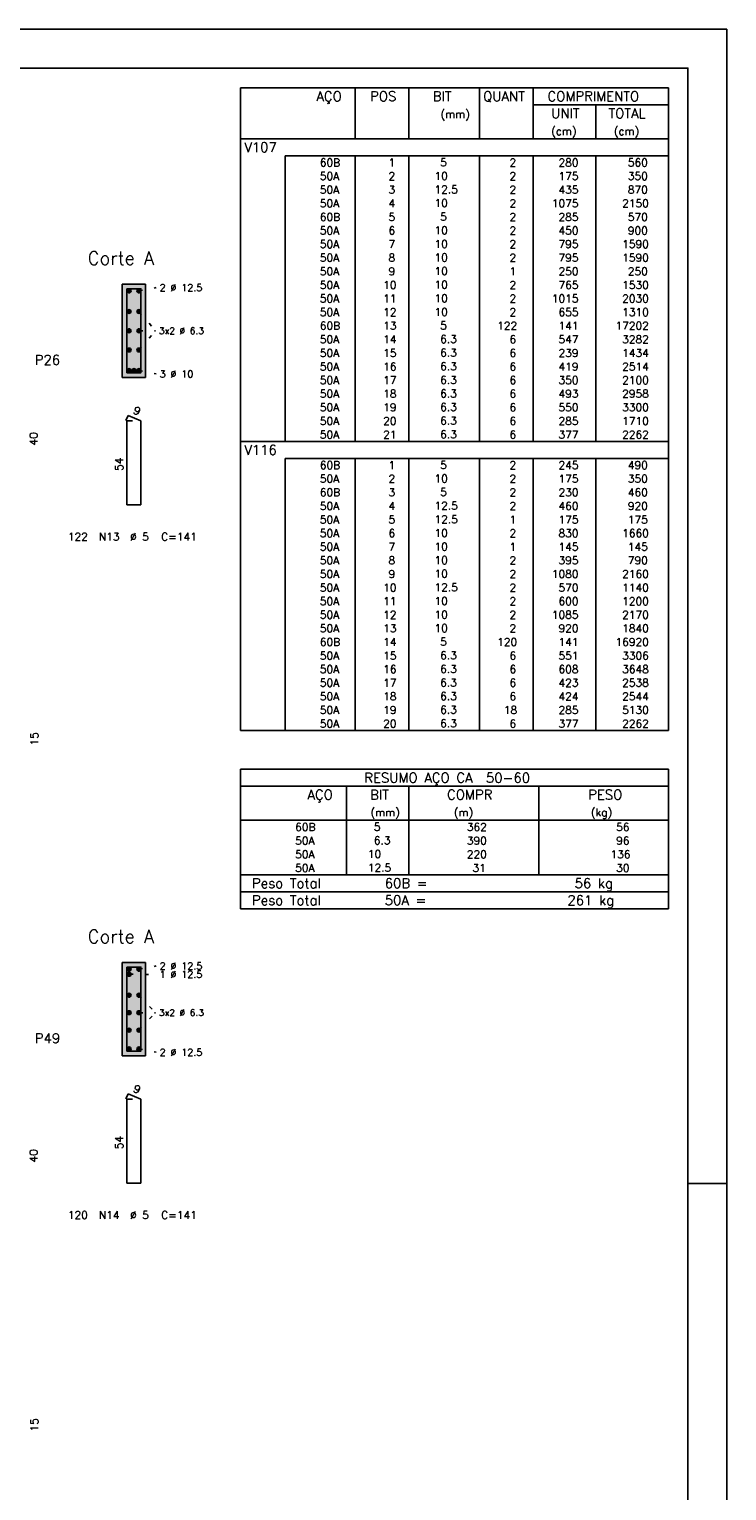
# Model space of a CAD drawing. Extents: x 0 to 84.1, y 0 to 59.4.
# Tile 6 of 6: x 66.2 to 84.1, y 21.8 to 59.4. Entities that reach past the tile are written whole.
import ezdxf

# ---------------------------------------------------------------- set-up
doc = ezdxf.new("R2010")
doc.units = 0
doc.header["$MEASUREMENT"] = 0
doc.linetypes.add('ESTILO_TQS_0002', pattern=[0.4, 0.1, -0.3])
for name, color, linetype in [('1', 1, 'CONTINUOUS'), ('2', 2, 'CONTINUOUS'), ('4', 4, 'CONTINUOUS'), ('6', 6, 'CONTINUOUS'), ('9', 9, 'CONTINUOUS')]:
    doc.layers.add(name, color=color, linetype=linetype)
doc.styles.get("Standard").update_dxf_attribs({"font": 'ROMANS.SHX'})

msp = doc.modelspace()

# ---------------------------------------------------------------- linework, layer by layer
at = {"layer": '1', "linetype": 'ESTILO_TQS_0002'}
for p, q in [((68.98387, 52.66606), (69.42887, 52.75106)), ((68.98387, 52.13646), (69.41387, 51.64106)), ((68.98387, 51.14566), (69.41387, 51.64106)), ((68.98387, 51.64106), (69.41387, 51.64106)), ((68.98387, 50.61606), (69.42887, 50.53106)), ((68.73387, 35.08167), (69.42887, 35.08067)), ((68.98387, 35.21167), (69.42887, 35.29667)), ((68.98387, 34.54407), (69.41387, 34.09467)), ((68.98387, 33.64527), (69.41387, 34.09467)), ((68.98387, 34.09467), (69.41387, 34.09467)), ((68.98387, 33.16167), (69.42887, 33.07667))]:
    msp.add_line(p, q, dxfattribs=at)
at = {"layer": '1', "linetype": 'Continuous'}
for centre in [(68.73387, 52.66606), (68.98387, 52.66606), (68.73387, 52.13646), (68.98387, 52.13646), (68.73387, 51.64106), (68.98387, 51.64106), (68.73387, 51.14566), (68.98387, 51.14566), (68.73387, 50.61606), (68.85887, 50.61606), (68.98387, 50.61606), (68.73387, 35.21167), (68.73387, 35.08167), (68.98387, 35.21167), (68.73387, 34.54407), (68.98387, 34.54407), (68.73387, 34.09467), (68.98387, 34.09467), (68.73387, 33.64527), (68.98387, 33.64527), (68.73387, 33.16167), (68.98387, 33.16167)]:
    msp.add_circle(centre, 0.05, dxfattribs=at)
at = {"layer": '2', "linetype": 'Continuous'}
for p, q in [((84.100006, 59.400002), (0, 59.400002)), ((84.100006, 0), (84.100006, 59.400002)), ((71.6, 57.895002), (71.6, 56.582502)), ((71.6, 57.895002), (82.6, 57.895002)), ((74.55, 56.582502), (74.55, 57.895002)), ((75.93, 56.582502), (75.93, 57.895002)), ((77.74, 56.582502), (77.74, 57.895002)), ((79.12, 56.582502), (79.12, 57.895002)), ((82.6, 57.895002), (82.6, 56.582502)), ((79.12, 57.457502), (82.6, 57.457502)), ((80.73, 56.582502), (80.73, 57.457502)), ((71.6, 56.582502), (82.6, 56.582502)), ((71.6, 56.145002), (71.6, 56.582502)), ((71.6, 56.582502), (82.6, 56.582502)), ((82.6, 56.145002), (82.6, 56.582502)), ((71.6, 55.795002), (71.6, 56.145002)), ((82.6, 56.145002), (72.75, 56.145002)), ((72.75, 56.145002), (72.75, 55.795002)), ((74.55, 56.145002), (74.55, 55.795002)), ((75.93, 56.145002), (75.93, 55.795002)), ((77.74, 56.145002), (77.74, 55.795002)), ((79.12, 56.145002), (79.12, 55.795002)), ((80.73, 56.145002), (80.73, 55.795002)), ((82.6, 55.795002), (82.6, 56.145002)), ((71.6, 55.445003), (71.6, 55.795002)), ((72.75, 55.795002), (72.75, 55.445003)), ((74.55, 55.795002), (74.55, 55.445003)), ((75.93, 55.795002), (75.93, 55.445003)), ((77.74, 55.795002), (77.74, 55.445003)), ((79.12, 55.795002), (79.12, 55.445003)), ((80.73, 55.795002), (80.73, 55.445003)), ((82.6, 55.445003), (82.6, 55.795002)), ((71.6, 55.095003), (71.6, 55.445003)), ((72.75, 55.445003), (72.75, 55.095003)), ((74.55, 55.445003), (74.55, 55.095003)), ((75.93, 55.445003), (75.93, 55.095003)), ((77.74, 55.445003), (77.74, 55.095003)), ((79.12, 55.445003), (79.12, 55.095003)), ((80.73, 55.445003), (80.73, 55.095003)), ((82.6, 55.095003), (82.6, 55.445003)), ((71.6, 54.745003), (71.6, 55.095003)), ((72.75, 55.095003), (72.75, 54.745003)), ((74.55, 55.095003), (74.55, 54.745003)), ((75.93, 55.095003), (75.93, 54.745003)), ((77.74, 55.095003), (77.74, 54.745003)), ((79.12, 55.095003), (79.12, 54.745003)), ((80.73, 55.095003), (80.73, 54.745003)), ((82.6, 54.745003), (82.6, 55.095003)), ((71.6, 54.395003), (71.6, 54.745003)), ((72.75, 54.745003), (72.75, 54.395003)), ((74.55, 54.745003), (74.55, 54.395003)), ((75.93, 54.745003), (75.93, 54.395003)), ((77.74, 54.745003), (77.74, 54.395003)), ((79.12, 54.745003), (79.12, 54.395003)), ((80.73, 54.745003), (80.73, 54.395003)), ((82.6, 54.395003), (82.6, 54.745003)), ((71.6, 54.045003), (71.6, 54.395003)), ((72.75, 54.395003), (72.75, 54.045003)), ((74.55, 54.395003), (74.55, 54.045003)), ((75.93, 54.395003), (75.93, 54.045003)), ((77.74, 54.395003), (77.74, 54.045003)), ((79.12, 54.395003), (79.12, 54.045003)), ((80.73, 54.395003), (80.73, 54.045003)), ((82.6, 54.045003), (82.6, 54.395003)), ((71.6, 53.695003), (71.6, 54.045003)), ((72.75, 54.045003), (72.75, 53.695003)), ((74.55, 54.045003), (74.55, 53.695003)), ((75.93, 54.045003), (75.93, 53.695003)), ((77.74, 54.045003), (77.74, 53.695003)), ((79.12, 54.045003), (79.12, 53.695003)), ((80.73, 54.045003), (80.73, 53.695003)), ((82.6, 53.695003), (82.6, 54.045003)), ((71.6, 53.345003), (71.6, 53.695003)), ((72.75, 53.695003), (72.75, 53.345003)), ((74.55, 53.695003), (74.55, 53.345003)), ((75.93, 53.695003), (75.93, 53.345003)), ((77.74, 53.695003), (77.74, 53.345003)), ((79.12, 53.695003), (79.12, 53.345003)), ((80.73, 53.695003), (80.73, 53.345003)), ((82.6, 53.345003), (82.6, 53.695003)), ((71.6, 52.995003), (71.6, 53.345003)), ((72.75, 53.345003), (72.75, 52.995003)), ((74.55, 53.345003), (74.55, 52.995003)), ((75.93, 53.345003), (75.93, 52.995003)), ((77.74, 53.345003), (77.74, 52.995003)), ((79.12, 53.345003), (79.12, 52.995003)), ((80.73, 53.345003), (80.73, 52.995003)), ((82.6, 52.995003), (82.6, 53.345003)), ((69.15887, 52.84106), (68.55887, 52.84106)), ((68.55887, 52.84106), (68.55887, 50.44106)), ((69.15887, 50.44106), (69.15887, 52.84106)), ((71.6, 52.645003), (71.6, 52.995003)), ((72.75, 52.995003), (72.75, 52.645003)), ((74.55, 52.995003), (74.55, 52.645003)), ((75.93, 52.995003), (75.93, 52.645003)), ((77.74, 52.995003), (77.74, 52.645003)), ((79.12, 52.995003), (79.12, 52.645003)), ((80.73, 52.995003), (80.73, 52.645003)), ((82.6, 52.645003), (82.6, 52.995003)), ((71.6, 52.295003), (71.6, 52.645003)), ((71.6, 51.945004), (71.6, 52.295003)), ((72.75, 52.645003), (72.75, 52.295003)), ((72.75, 52.295003), (72.75, 51.945004)), ((74.55, 52.645003), (74.55, 52.295003)), ((74.55, 52.295003), (74.55, 51.945004)), ((75.93, 52.645003), (75.93, 52.295003)), ((75.93, 52.295003), (75.93, 51.945004)), ((77.74, 52.645003), (77.74, 52.295003)), ((77.74, 52.295003), (77.74, 51.945004)), ((79.12, 52.645003), (79.12, 52.295003)), ((79.12, 52.295003), (79.12, 51.945004)), ((80.73, 52.645003), (80.73, 52.295003)), ((80.73, 52.295003), (80.73, 51.945004)), ((82.6, 52.295003), (82.6, 52.645003)), ((82.6, 51.945004), (82.6, 52.295003)), ((71.6, 51.595004), (71.6, 51.945004)), ((72.75, 51.945004), (72.75, 51.595004)), ((74.55, 51.945004), (74.55, 51.595004)), ((75.93, 51.945004), (75.93, 51.595004)), ((77.74, 51.945004), (77.74, 51.595004)), ((79.12, 51.945004), (79.12, 51.595004)), ((80.73, 51.945004), (80.73, 51.595004)), ((82.6, 51.595004), (82.6, 51.945004)), ((71.6, 51.245004), (71.6, 51.595004)), ((72.75, 51.595004), (72.75, 51.245004)), ((74.55, 51.595004), (74.55, 51.245004)), ((75.93, 51.595004), (75.93, 51.245004)), ((77.74, 51.595004), (77.74, 51.245004)), ((79.12, 51.595004), (79.12, 51.245004)), ((80.73, 51.595004), (80.73, 51.245004)), ((82.6, 51.245004), (82.6, 51.595004)), ((71.6, 50.895004), (71.6, 51.245004)), ((72.75, 51.245004), (72.75, 50.895004)), ((74.55, 51.245004), (74.55, 50.895004)), ((75.93, 51.245004), (75.93, 50.895004)), ((77.74, 51.245004), (77.74, 50.895004)), ((79.12, 51.245004), (79.12, 50.895004)), ((80.73, 51.245004), (80.73, 50.895004)), ((82.6, 50.895004), (82.6, 51.245004)), ((71.6, 50.545004), (71.6, 50.895004)), ((72.75, 50.895004), (72.75, 50.545004)), ((74.55, 50.895004), (74.55, 50.545004)), ((75.93, 50.895004), (75.93, 50.545004)), ((77.74, 50.895004), (77.74, 50.545004)), ((79.12, 50.895004), (79.12, 50.545004)), ((80.73, 50.895004), (80.73, 50.545004)), ((82.6, 50.545004), (82.6, 50.895004)), ((68.55887, 50.44106), (69.15887, 50.44106)), ((71.6, 50.195004), (71.6, 50.545004)), ((72.75, 50.545004), (72.75, 50.195004)), ((74.55, 50.545004), (74.55, 50.195004)), ((75.93, 50.545004), (75.93, 50.195004)), ((77.74, 50.545004), (77.74, 50.195004)), ((79.12, 50.545004), (79.12, 50.195004)), ((80.73, 50.545004), (80.73, 50.195004)), ((82.6, 50.195004), (82.6, 50.545004)), ((71.6, 49.845004), (71.6, 50.195004)), ((72.75, 50.195004), (72.75, 49.845004)), ((74.55, 50.195004), (74.55, 49.845004)), ((75.93, 50.195004), (75.93, 49.845004)), ((77.74, 50.195004), (77.74, 49.845004)), ((79.12, 50.195004), (79.12, 49.845004)), ((80.73, 50.195004), (80.73, 49.845004)), ((82.6, 49.845004), (82.6, 50.195004)), ((71.6, 49.495004), (71.6, 49.845004)), ((72.75, 49.845004), (72.75, 49.495004)), ((74.55, 49.845004), (74.55, 49.495004)), ((75.93, 49.845004), (75.93, 49.495004)), ((77.74, 49.845004), (77.74, 49.495004)), ((79.12, 49.845004), (79.12, 49.495004)), ((80.73, 49.845004), (80.73, 49.495004)), ((82.6, 49.495004), (82.6, 49.845004)), ((71.6, 49.145004), (71.6, 49.495004)), ((72.75, 49.495004), (72.75, 49.145004)), ((74.55, 49.495004), (74.55, 49.145004)), ((75.93, 49.495004), (75.93, 49.145004)), ((77.74, 49.495004), (77.74, 49.145004)), ((79.12, 49.495004), (79.12, 49.145004)), ((80.73, 49.495004), (80.73, 49.145004)), ((82.6, 49.145004), (82.6, 49.495004)), ((71.6, 48.795004), (71.6, 49.145004)), ((72.75, 49.145004), (72.75, 48.795004)), ((74.55, 49.145004), (74.55, 48.795004)), ((75.93, 49.145004), (75.93, 48.795004)), ((77.74, 49.145004), (77.74, 48.795004)), ((79.12, 49.145004), (79.12, 48.795004)), ((80.73, 49.145004), (80.73, 48.795004)), ((82.6, 48.795004), (82.6, 49.145004)), ((71.6, 48.357504), (71.6, 48.795004)), ((71.6, 48.795004), (82.6, 48.795004)), ((82.6, 48.357504), (82.6, 48.795004)), ((71.6, 48.007504), (71.6, 48.357504)), ((82.6, 48.357504), (72.75, 48.357504)), ((72.75, 48.357504), (72.75, 48.007504)), ((74.55, 48.357504), (74.55, 48.007504)), ((75.93, 48.357504), (75.93, 48.007504)), ((77.74, 48.357504), (77.74, 48.007504)), ((79.12, 48.357504), (79.12, 48.007504)), ((80.73, 48.357504), (80.73, 48.007504)), ((82.6, 48.007504), (82.6, 48.357504)), ((71.6, 47.657505), (71.6, 48.007504)), ((72.75, 48.007504), (72.75, 47.657505)), ((74.55, 48.007504), (74.55, 47.657505)), ((75.93, 48.007504), (75.93, 47.657505)), ((77.74, 48.007504), (77.74, 47.657505)), ((79.12, 48.007504), (79.12, 47.657505)), ((80.73, 48.007504), (80.73, 47.657505)), ((82.6, 47.657505), (82.6, 48.007504)), ((71.6, 47.307505), (71.6, 47.657505)), ((72.75, 47.657505), (72.75, 47.307505)), ((74.55, 47.657505), (74.55, 47.307505)), ((75.93, 47.657505), (75.93, 47.307505)), ((77.74, 47.657505), (77.74, 47.307505)), ((79.12, 47.657505), (79.12, 47.307505)), ((80.73, 47.657505), (80.73, 47.307505)), ((82.6, 47.307505), (82.6, 47.657505)), ((71.6, 46.957505), (71.6, 47.307505)), ((72.75, 47.307505), (72.75, 46.957505)), ((74.55, 47.307505), (74.55, 46.957505)), ((75.93, 47.307505), (75.93, 46.957505)), ((77.74, 47.307505), (77.74, 46.957505)), ((79.12, 47.307505), (79.12, 46.957505)), ((80.73, 47.307505), (80.73, 46.957505)), ((82.6, 46.957505), (82.6, 47.307505)), ((71.6, 46.607505), (71.6, 46.957505)), ((72.75, 46.957505), (72.75, 46.607505)), ((74.55, 46.957505), (74.55, 46.607505)), ((75.93, 46.957505), (75.93, 46.607505)), ((77.74, 46.957505), (77.74, 46.607505)), ((79.12, 46.957505), (79.12, 46.607505)), ((80.73, 46.957505), (80.73, 46.607505)), ((82.6, 46.607505), (82.6, 46.957505)), ((71.6, 46.257505), (71.6, 46.607505)), ((71.6, 45.907505), (71.6, 46.257505)), ((72.75, 46.607505), (72.75, 46.257505)), ((72.75, 46.257505), (72.75, 45.907505)), ((74.55, 46.607505), (74.55, 46.257505)), ((74.55, 46.257505), (74.55, 45.907505)), ((75.93, 46.607505), (75.93, 46.257505)), ((75.93, 46.257505), (75.93, 45.907505)), ((77.74, 46.607505), (77.74, 46.257505)), ((77.74, 46.257505), (77.74, 45.907505)), ((79.12, 46.607505), (79.12, 46.257505)), ((79.12, 46.257505), (79.12, 45.907505)), ((80.73, 46.607505), (80.73, 46.257505)), ((80.73, 46.257505), (80.73, 45.907505)), ((82.6, 46.257505), (82.6, 46.607505)), ((82.6, 45.907505), (82.6, 46.257505)), ((71.6, 45.557505), (71.6, 45.907505)), ((72.75, 45.907505), (72.75, 45.557505)), ((74.55, 45.907505), (74.55, 45.557505)), ((75.93, 45.907505), (75.93, 45.557505)), ((77.74, 45.907505), (77.74, 45.557505)), ((79.12, 45.907505), (79.12, 45.557505)), ((80.73, 45.907505), (80.73, 45.557505)), ((82.6, 45.557505), (82.6, 45.907505)), ((71.6, 45.207505), (71.6, 45.557505)), ((72.75, 45.557505), (72.75, 45.207505)), ((74.55, 45.557505), (74.55, 45.207505)), ((75.93, 45.557505), (75.93, 45.207505)), ((77.74, 45.557505), (77.74, 45.207505)), ((79.12, 45.557505), (79.12, 45.207505)), ((80.73, 45.557505), (80.73, 45.207505)), ((82.6, 45.207505), (82.6, 45.557505)), ((71.6, 44.857505), (71.6, 45.207505)), ((72.75, 45.207505), (72.75, 44.857505)), ((74.55, 45.207505), (74.55, 44.857505)), ((75.93, 45.207505), (75.93, 44.857505)), ((77.74, 45.207505), (77.74, 44.857505)), ((79.12, 45.207505), (79.12, 44.857505)), ((80.73, 45.207505), (80.73, 44.857505)), ((82.6, 44.857505), (82.6, 45.207505)), ((71.6, 44.507505), (71.6, 44.857505)), ((72.75, 44.857505), (72.75, 44.507505)), ((74.55, 44.857505), (74.55, 44.507505)), ((75.93, 44.857505), (75.93, 44.507505)), ((77.74, 44.857505), (77.74, 44.507505)), ((79.12, 44.857505), (79.12, 44.507505)), ((80.73, 44.857505), (80.73, 44.507505)), ((82.6, 44.507505), (82.6, 44.857505)), ((71.6, 44.157506), (71.6, 44.507505)), ((72.75, 44.507505), (72.75, 44.157506)), ((74.55, 44.507505), (74.55, 44.157506)), ((75.93, 44.507505), (75.93, 44.157506)), ((77.74, 44.507505), (77.74, 44.157506)), ((79.12, 44.507505), (79.12, 44.157506)), ((80.73, 44.507505), (80.73, 44.157506)), ((82.6, 44.157506), (82.6, 44.507505)), ((71.6, 43.807506), (71.6, 44.157506)), ((72.75, 44.157506), (72.75, 43.807506)), ((74.55, 44.157506), (74.55, 43.807506)), ((75.93, 44.157506), (75.93, 43.807506)), ((77.74, 44.157506), (77.74, 43.807506)), ((79.12, 44.157506), (79.12, 43.807506)), ((80.73, 44.157506), (80.73, 43.807506)), ((82.6, 43.807506), (82.6, 44.157506)), ((71.6, 43.457506), (71.6, 43.807506)), ((72.75, 43.807506), (72.75, 43.457506)), ((74.55, 43.807506), (74.55, 43.457506)), ((75.93, 43.807506), (75.93, 43.457506)), ((77.74, 43.807506), (77.74, 43.457506)), ((79.12, 43.807506), (79.12, 43.457506)), ((80.73, 43.807506), (80.73, 43.457506)), ((82.6, 43.457506), (82.6, 43.807506)), ((71.6, 43.107506), (71.6, 43.457506)), ((72.75, 43.457506), (72.75, 43.107506)), ((74.55, 43.457506), (74.55, 43.107506)), ((75.93, 43.457506), (75.93, 43.107506)), ((77.74, 43.457506), (77.74, 43.107506)), ((79.12, 43.457506), (79.12, 43.107506)), ((80.73, 43.457506), (80.73, 43.107506)), ((82.6, 43.107506), (82.6, 43.457506)), ((71.6, 42.757506), (71.6, 43.107506)), ((72.75, 43.107506), (72.75, 42.757506)), ((74.55, 43.107506), (74.55, 42.757506)), ((75.93, 43.107506), (75.93, 42.757506)), ((77.74, 43.107506), (77.74, 42.757506)), ((79.12, 43.107506), (79.12, 42.757506)), ((80.73, 43.107506), (80.73, 42.757506)), ((82.6, 42.757506), (82.6, 43.107506)), ((71.6, 42.407506), (71.6, 42.757506)), ((72.75, 42.757506), (72.75, 42.407506)), ((74.55, 42.757506), (74.55, 42.407506)), ((75.93, 42.757506), (75.93, 42.407506)), ((77.74, 42.757506), (77.74, 42.407506)), ((79.12, 42.757506), (79.12, 42.407506)), ((80.73, 42.757506), (80.73, 42.407506)), ((82.6, 42.407506), (82.6, 42.757506)), ((71.6, 42.057506), (71.6, 42.407506)), ((72.75, 42.407506), (72.75, 42.057506)), ((74.55, 42.407506), (74.55, 42.057506)), ((75.93, 42.407506), (75.93, 42.057506)), ((77.74, 42.407506), (77.74, 42.057506)), ((79.12, 42.407506), (79.12, 42.057506)), ((80.73, 42.407506), (80.73, 42.057506)), ((82.6, 42.057506), (82.6, 42.407506)), ((71.6, 41.707506), (71.6, 42.057506)), ((72.75, 42.057506), (72.75, 41.707506)), ((74.55, 42.057506), (74.55, 41.707506)), ((75.93, 42.057506), (75.93, 41.707506)), ((77.74, 42.057506), (77.74, 41.707506)), ((79.12, 42.057506), (79.12, 41.707506)), ((80.73, 42.057506), (80.73, 41.707506)), ((82.6, 41.707506), (82.6, 42.057506)), ((71.6, 41.357506), (71.6, 41.707506)), ((72.75, 41.707506), (72.75, 41.357506)), ((74.55, 41.707506), (74.55, 41.357506)), ((75.93, 41.707506), (75.93, 41.357506)), ((77.74, 41.707506), (77.74, 41.357506)), ((79.12, 41.707506), (79.12, 41.357506)), ((80.73, 41.707506), (80.73, 41.357506)), ((82.6, 41.357506), (82.6, 41.707506)), ((71.6, 41.357506), (82.6, 41.357506)), ((71.6, 40.357506), (71.6, 39.045006)), ((71.6, 40.357506), (82.6, 40.357506)), ((82.6, 40.357506), (82.6, 39.045006)), ((71.6, 39.920006), (82.6, 39.920006)), ((74.32, 39.045006), (74.32, 39.920006)), ((75.93, 39.045006), (75.93, 39.920006)), ((79.265, 39.045006), (79.265, 39.920006)), ((71.6, 39.045006), (82.6, 39.045006)), ((71.6, 38.695006), (71.6, 39.045006)), ((74.32, 39.045006), (74.32, 38.695006)), ((75.93, 38.695006), (75.93, 39.045006)), ((79.265, 39.045006), (79.265, 38.695006)), ((82.6, 38.695006), (82.6, 39.045006)), ((71.6, 38.345006), (71.6, 38.695006)), ((74.32, 38.695006), (74.32, 38.345006)), ((75.93, 38.345006), (75.93, 38.695006)), ((79.265, 38.695006), (79.265, 38.345006)), ((82.6, 38.345006), (82.6, 38.695006)), ((71.6, 37.995005), (71.6, 38.345006)), ((71.6, 37.645005), (71.6, 37.995005)), ((74.32, 38.345006), (74.32, 37.995006)), ((74.32, 37.995005), (74.32, 37.645005)), ((75.93, 37.995005), (75.93, 38.345006)), ((75.93, 37.645005), (75.93, 37.995005)), ((79.265, 38.345006), (79.265, 37.995005)), ((79.265, 37.995005), (79.265, 37.645005)), ((82.6, 37.995005), (82.6, 38.345006)), ((82.6, 37.645005), (82.6, 37.995005)), ((71.6, 37.645005), (82.6, 37.645005)), ((71.6, 37.207505), (71.6, 37.645005)), ((71.6, 37.645005), (82.6, 37.645005)), ((82.6, 37.207505), (82.6, 37.645005)), ((82.6, 37.207505), (71.6, 37.207505)), ((71.6, 36.770005), (71.6, 37.207505)), ((71.6, 37.207505), (82.6, 37.207505)), ((82.6, 36.770005), (82.6, 37.207505)), ((82.6, 36.770005), (71.6, 36.770005)), ((71.6, 36.770005), (82.6, 36.770005)), ((69.15887, 35.38667), (68.55887, 35.38667)), ((68.55887, 35.38667), (68.55887, 32.98667)), ((69.15887, 32.98667), (69.15887, 35.38667)), ((68.55887, 32.98667), (69.15887, 32.98667)), ((84.100006, 29.700001), (83.100006, 29.700001))]:
    msp.add_line(p, q, dxfattribs=at)
msp.add_lwpolyline([(83.100006, 1), (2.5, 1), (2.5, 58.400002), (83.100006, 58.400002), (83.100006, 1)], dxfattribs=at)
at = {"layer": '4', "linetype": 'Continuous'}
for points in [[(68.67887, 52.72106), (68.67887, 50.56106), (69.03887, 50.56106), (69.03887, 52.72106), (68.67887, 52.72106)], [(68.67887, 35.26667), (68.67887, 33.10667), (69.03887, 33.10667), (69.03887, 35.26667), (68.67887, 35.26667)]]:
    msp.add_lwpolyline(points, dxfattribs=at)
at = {"layer": '6', "linetype": 'Continuous'}
for p, q in [((68.707208, 49.46106), (68.652763, 49.33208)), ((68.81887, 49.32106), (68.67887, 49.32106)), ((68.67887, 49.32106), (68.67887, 47.16106)), ((69.03887, 49.32106), (68.707208, 49.46106)), ((69.03887, 47.16106), (69.03887, 49.32106)), ((68.67887, 47.16106), (69.03887, 47.16106)), ((68.707208, 32.00667), (68.652763, 31.87769)), ((69.03887, 31.86667), (68.707208, 32.00667)), ((68.81887, 31.86667), (68.67887, 31.86667)), ((68.67887, 31.86667), (68.67887, 29.70667)), ((69.03887, 29.70667), (69.03887, 31.86667)), ((68.67887, 29.70667), (69.03887, 29.70667))]:
    msp.add_line(p, q, dxfattribs=at)
at = {"layer": '9', "linetype": 'Continuous'}
for points in [[(69.15887, 50.44106), (69.15887, 52.84106), (68.55887, 52.84106)], [(69.15887, 50.44106), (68.55887, 52.84106), (68.55887, 50.44106)], [(68.78387, 52.66606), (68.70887, 52.709361), (68.686885, 52.683161)], [(68.78387, 52.66606), (68.686885, 52.683161), (68.686885, 52.648959)], [(68.78387, 52.66606), (68.686885, 52.648959), (68.70887, 52.622759)], [(68.78387, 52.66606), (68.742552, 52.7153), (68.70887, 52.709361)], [(68.78387, 52.66606), (68.70887, 52.622759), (68.742552, 52.61682)], [(68.78387, 52.66606), (68.772172, 52.698199), (68.742552, 52.7153)], [(68.78387, 52.66606), (68.742552, 52.61682), (68.772172, 52.633921)], [(68.78387, 52.66606), (68.772172, 52.633921), (68.78387, 52.66606)], [(69.03387, 52.66606), (68.95887, 52.709361), (68.936885, 52.683161)], [(69.03387, 52.66606), (68.936885, 52.683161), (68.936885, 52.648959)], [(69.03387, 52.66606), (68.936885, 52.648959), (68.95887, 52.622759)], [(69.03387, 52.66606), (68.992552, 52.7153), (68.95887, 52.709361)], [(69.03387, 52.66606), (68.95887, 52.622759), (68.992552, 52.61682)], [(69.03387, 52.66606), (69.022172, 52.698199), (68.992552, 52.7153)], [(69.03387, 52.66606), (68.992552, 52.61682), (69.022172, 52.633921)], [(69.03387, 52.66606), (69.022172, 52.633921), (69.03387, 52.66606)], [(68.78387, 52.13646), (68.70887, 52.179761), (68.686885, 52.153561)], [(68.78387, 52.13646), (68.686885, 52.153561), (68.686885, 52.119359)], [(68.78387, 52.13646), (68.686885, 52.119359), (68.70887, 52.093159)], [(68.78387, 52.13646), (68.742552, 52.1857), (68.70887, 52.179761)], [(68.78387, 52.13646), (68.70887, 52.093159), (68.742552, 52.08722)], [(68.78387, 52.13646), (68.772172, 52.168599), (68.742552, 52.1857)], [(68.78387, 52.13646), (68.742552, 52.08722), (68.772172, 52.104321)], [(68.78387, 52.13646), (68.772172, 52.104321), (68.78387, 52.13646)], [(69.03387, 52.13646), (68.95887, 52.179761), (68.936885, 52.153561)], [(69.03387, 52.13646), (68.936885, 52.153561), (68.936885, 52.119359)], [(69.03387, 52.13646), (68.936885, 52.119359), (68.95887, 52.093159)], [(69.03387, 52.13646), (68.992552, 52.1857), (68.95887, 52.179761)], [(69.03387, 52.13646), (68.95887, 52.093159), (68.992552, 52.08722)], [(69.03387, 52.13646), (69.022172, 52.168599), (68.992552, 52.1857)], [(69.03387, 52.13646), (68.992552, 52.08722), (69.022172, 52.104321)], [(69.03387, 52.13646), (69.022172, 52.104321), (69.03387, 52.13646)], [(68.78387, 51.64106), (68.70887, 51.684361), (68.686885, 51.658161)], [(68.78387, 51.64106), (68.686885, 51.658161), (68.686885, 51.623959)], [(68.78387, 51.64106), (68.686885, 51.623959), (68.70887, 51.597759)], [(68.78387, 51.64106), (68.742552, 51.6903), (68.70887, 51.684361)], [(68.78387, 51.64106), (68.70887, 51.597759), (68.742552, 51.59182)], [(68.78387, 51.64106), (68.772172, 51.673199), (68.742552, 51.6903)], [(68.78387, 51.64106), (68.742552, 51.59182), (68.772172, 51.608921)], [(68.78387, 51.64106), (68.772172, 51.608921), (68.78387, 51.64106)], [(69.03387, 51.64106), (68.95887, 51.684361), (68.936885, 51.658161)], [(69.03387, 51.64106), (68.936885, 51.658161), (68.936885, 51.623959)], [(69.03387, 51.64106), (68.936885, 51.623959), (68.95887, 51.597759)], [(69.03387, 51.64106), (68.992552, 51.6903), (68.95887, 51.684361)], [(69.03387, 51.64106), (68.95887, 51.597759), (68.992552, 51.59182)], [(69.03387, 51.64106), (69.022172, 51.673199), (68.992552, 51.6903)], [(69.03387, 51.64106), (68.992552, 51.59182), (69.022172, 51.608921)], [(69.03387, 51.64106), (69.022172, 51.608921), (69.03387, 51.64106)], [(68.78387, 51.14566), (68.70887, 51.188961), (68.686885, 51.162761)], [(68.78387, 51.14566), (68.686885, 51.162761), (68.686885, 51.128559)], [(68.78387, 51.14566), (68.742552, 51.1949), (68.70887, 51.188961)], [(68.78387, 51.14566), (68.772172, 51.177799), (68.742552, 51.1949)], [(69.03387, 51.14566), (68.95887, 51.188961), (68.936885, 51.162761)], [(69.03387, 51.14566), (68.936885, 51.162761), (68.936885, 51.128559)], [(69.03387, 51.14566), (68.992552, 51.1949), (68.95887, 51.188961)], [(69.03387, 51.14566), (69.022172, 51.177799), (68.992552, 51.1949)], [(68.78387, 51.14566), (68.686885, 51.128559), (68.70887, 51.102359)], [(68.78387, 51.14566), (68.70887, 51.102359), (68.742552, 51.09642)], [(68.78387, 51.14566), (68.742552, 51.09642), (68.772172, 51.113521)], [(68.78387, 51.14566), (68.772172, 51.113521), (68.78387, 51.14566)], [(69.03387, 51.14566), (68.936885, 51.128559), (68.95887, 51.102359)], [(69.03387, 51.14566), (68.95887, 51.102359), (68.992552, 51.09642)], [(69.03387, 51.14566), (68.992552, 51.09642), (69.022172, 51.113521)], [(69.03387, 51.14566), (69.022172, 51.113521), (69.03387, 51.14566)], [(69.15887, 50.44106), (68.55887, 50.44106), (69.15887, 50.44106)], [(68.78387, 50.61606), (68.70887, 50.659361), (68.686885, 50.633161)], [(68.78387, 50.61606), (68.686885, 50.633161), (68.686885, 50.598959)], [(68.78387, 50.61606), (68.686885, 50.598959), (68.70887, 50.572759)], [(68.78387, 50.61606), (68.742552, 50.6653), (68.70887, 50.659361)], [(68.78387, 50.61606), (68.70887, 50.572759), (68.742552, 50.56682)], [(68.78387, 50.61606), (68.772172, 50.648199), (68.742552, 50.6653)], [(68.78387, 50.61606), (68.742552, 50.56682), (68.772172, 50.583921)], [(68.78387, 50.61606), (68.772172, 50.583921), (68.78387, 50.61606)], [(68.90887, 50.61606), (68.83387, 50.659361), (68.811885, 50.633161)], [(68.90887, 50.61606), (68.811885, 50.633161), (68.811885, 50.598959)], [(68.90887, 50.61606), (68.811885, 50.598959), (68.83387, 50.572759)], [(68.90887, 50.61606), (68.867552, 50.6653), (68.83387, 50.659361)], [(68.90887, 50.61606), (68.83387, 50.572759), (68.867552, 50.56682)], [(68.90887, 50.61606), (68.897172, 50.648199), (68.867552, 50.6653)], [(68.90887, 50.61606), (68.867552, 50.56682), (68.897172, 50.583921)], [(68.90887, 50.61606), (68.897172, 50.583921), (68.90887, 50.61606)], [(69.03387, 50.61606), (68.95887, 50.659361), (68.936885, 50.633161)], [(69.03387, 50.61606), (68.936885, 50.633161), (68.936885, 50.598959)], [(69.03387, 50.61606), (68.936885, 50.598959), (68.95887, 50.572759)], [(69.03387, 50.61606), (68.992552, 50.6653), (68.95887, 50.659361)], [(69.03387, 50.61606), (68.95887, 50.572759), (68.992552, 50.56682)], [(69.03387, 50.61606), (69.022172, 50.648199), (68.992552, 50.6653)], [(69.03387, 50.61606), (68.992552, 50.56682), (69.022172, 50.583921)], [(69.03387, 50.61606), (69.022172, 50.583921), (69.03387, 50.61606)], [(69.15887, 32.98667), (69.15887, 35.38667), (68.55887, 35.38667)], [(69.15887, 32.98667), (68.55887, 35.38667), (68.55887, 32.98667)], [(68.78387, 35.21167), (68.70887, 35.254971), (68.686885, 35.228771)], [(68.78387, 35.21167), (68.686885, 35.228771), (68.686885, 35.194569)], [(68.78387, 35.21167), (68.686885, 35.194569), (68.70887, 35.168369)], [(68.78387, 35.08167), (68.70887, 35.124971), (68.686885, 35.098771)], [(68.78387, 35.08167), (68.686885, 35.098771), (68.686885, 35.064569)], [(68.78387, 35.08167), (68.686885, 35.064569), (68.70887, 35.038369)], [(68.78387, 35.21167), (68.742552, 35.26091), (68.70887, 35.254971)], [(68.78387, 35.21167), (68.70887, 35.168369), (68.742552, 35.16243)], [(68.78387, 35.08167), (68.742552, 35.13091), (68.70887, 35.124971)], [(68.78387, 35.08167), (68.70887, 35.038369), (68.742552, 35.03243)], [(68.78387, 35.21167), (68.772172, 35.243809), (68.742552, 35.26091)], [(68.78387, 35.21167), (68.742552, 35.16243), (68.772172, 35.179531)], [(68.78387, 35.08167), (68.772172, 35.113809), (68.742552, 35.13091)], [(68.78387, 35.08167), (68.742552, 35.03243), (68.772172, 35.049531)], [(68.78387, 35.21167), (68.772172, 35.179531), (68.78387, 35.21167)], [(68.78387, 35.08167), (68.772172, 35.049531), (68.78387, 35.08167)], [(69.03387, 35.21167), (68.95887, 35.254971), (68.936885, 35.228771)], [(69.03387, 35.21167), (68.936885, 35.228771), (68.936885, 35.194569)], [(69.03387, 35.21167), (68.936885, 35.194569), (68.95887, 35.168369)], [(69.03387, 35.21167), (68.992552, 35.26091), (68.95887, 35.254971)], [(69.03387, 35.21167), (68.95887, 35.168369), (68.992552, 35.16243)], [(69.03387, 35.21167), (69.022172, 35.243809), (68.992552, 35.26091)], [(69.03387, 35.21167), (68.992552, 35.16243), (69.022172, 35.179531)], [(69.03387, 35.21167), (69.022172, 35.179531), (69.03387, 35.21167)], [(68.78387, 34.54407), (68.70887, 34.587371), (68.686885, 34.561171)], [(68.78387, 34.54407), (68.686885, 34.561171), (68.686885, 34.526969)], [(68.78387, 34.54407), (68.686885, 34.526969), (68.70887, 34.500769)], [(68.78387, 34.54407), (68.742552, 34.59331), (68.70887, 34.587371)], [(68.78387, 34.54407), (68.70887, 34.500769), (68.742552, 34.49483)], [(68.78387, 34.54407), (68.772172, 34.576209), (68.742552, 34.59331)], [(68.78387, 34.54407), (68.742552, 34.49483), (68.772172, 34.511931)], [(68.78387, 34.54407), (68.772172, 34.511931), (68.78387, 34.54407)], [(69.03387, 34.54407), (68.95887, 34.587371), (68.936885, 34.561171)], [(69.03387, 34.54407), (68.936885, 34.561171), (68.936885, 34.526969)], [(69.03387, 34.54407), (68.936885, 34.526969), (68.95887, 34.500769)], [(69.03387, 34.54407), (68.992552, 34.59331), (68.95887, 34.587371)], [(69.03387, 34.54407), (68.95887, 34.500769), (68.992552, 34.49483)], [(69.03387, 34.54407), (69.022172, 34.576209), (68.992552, 34.59331)], [(69.03387, 34.54407), (68.992552, 34.49483), (69.022172, 34.511931)], [(69.03387, 34.54407), (69.022172, 34.511931), (69.03387, 34.54407)], [(68.78387, 34.09467), (68.70887, 34.137971), (68.686885, 34.111771)], [(68.78387, 34.09467), (68.686885, 34.111771), (68.686885, 34.077569)], [(68.78387, 34.09467), (68.686885, 34.077569), (68.70887, 34.051369)], [(68.78387, 34.09467), (68.742552, 34.14391), (68.70887, 34.137971)], [(68.78387, 34.09467), (68.70887, 34.051369), (68.742552, 34.04543)], [(68.78387, 34.09467), (68.772172, 34.126809), (68.742552, 34.14391)], [(68.78387, 34.09467), (68.742552, 34.04543), (68.772172, 34.062531)], [(68.78387, 34.09467), (68.772172, 34.062531), (68.78387, 34.09467)], [(69.03387, 34.09467), (68.95887, 34.137971), (68.936885, 34.111771)], [(69.03387, 34.09467), (68.936885, 34.111771), (68.936885, 34.077569)], [(69.03387, 34.09467), (68.936885, 34.077569), (68.95887, 34.051369)], [(69.03387, 34.09467), (68.992552, 34.14391), (68.95887, 34.137971)], [(69.03387, 34.09467), (68.95887, 34.051369), (68.992552, 34.04543)], [(69.03387, 34.09467), (69.022172, 34.126809), (68.992552, 34.14391)], [(69.03387, 34.09467), (68.992552, 34.04543), (69.022172, 34.062531)], [(69.03387, 34.09467), (69.022172, 34.062531), (69.03387, 34.09467)], [(68.78387, 33.64527), (68.70887, 33.688571), (68.686885, 33.662371)], [(68.78387, 33.64527), (68.686885, 33.662371), (68.686885, 33.628169)], [(68.78387, 33.64527), (68.686885, 33.628169), (68.70887, 33.601969)], [(68.78387, 33.64527), (68.742552, 33.69451), (68.70887, 33.688571)], [(68.78387, 33.64527), (68.70887, 33.601969), (68.742552, 33.59603)], [(68.78387, 33.64527), (68.772172, 33.677409), (68.742552, 33.69451)], [(68.78387, 33.64527), (68.742552, 33.59603), (68.772172, 33.613131)], [(68.78387, 33.64527), (68.772172, 33.613131), (68.78387, 33.64527)], [(69.03387, 33.64527), (68.95887, 33.688571), (68.936885, 33.662371)], [(69.03387, 33.64527), (68.936885, 33.662371), (68.936885, 33.628169)], [(69.03387, 33.64527), (68.936885, 33.628169), (68.95887, 33.601969)], [(69.03387, 33.64527), (68.992552, 33.69451), (68.95887, 33.688571)], [(69.03387, 33.64527), (68.95887, 33.601969), (68.992552, 33.59603)], [(69.03387, 33.64527), (69.022172, 33.677409), (68.992552, 33.69451)], [(69.03387, 33.64527), (68.992552, 33.59603), (69.022172, 33.613131)], [(69.03387, 33.64527), (69.022172, 33.613131), (69.03387, 33.64527)], [(68.78387, 33.16167), (68.70887, 33.204971), (68.686885, 33.178771)], [(68.78387, 33.16167), (68.686885, 33.178771), (68.686885, 33.144569)], [(68.78387, 33.16167), (68.686885, 33.144569), (68.70887, 33.118369)], [(68.78387, 33.16167), (68.742552, 33.21091), (68.70887, 33.204971)], [(68.78387, 33.16167), (68.70887, 33.118369), (68.742552, 33.11243)], [(68.78387, 33.16167), (68.772172, 33.193809), (68.742552, 33.21091)], [(68.78387, 33.16167), (68.742552, 33.11243), (68.772172, 33.129531)], [(68.78387, 33.16167), (68.772172, 33.129531), (68.78387, 33.16167)], [(69.03387, 33.16167), (68.95887, 33.204971), (68.936885, 33.178771)], [(69.03387, 33.16167), (68.936885, 33.178771), (68.936885, 33.144569)], [(69.03387, 33.16167), (68.936885, 33.144569), (68.95887, 33.118369)], [(69.03387, 33.16167), (68.992552, 33.21091), (68.95887, 33.204971)], [(69.03387, 33.16167), (68.95887, 33.118369), (68.992552, 33.11243)], [(69.03387, 33.16167), (69.022172, 33.193809), (68.992552, 33.21091)], [(69.03387, 33.16167), (68.992552, 33.11243), (69.022172, 33.129531)], [(69.03387, 33.16167), (69.022172, 33.129531), (69.03387, 33.16167)], [(69.15887, 32.98667), (68.55887, 32.98667), (69.15887, 32.98667)]]:
    msp.add_solid(points, dxfattribs=at)

# ---------------------------------------------------------------- texts
at = {"layer": '2', "linetype": 'Continuous'}
for s, height, p in [('AÇO', 0.25, (73.54958, 57.551252)), ('POS', 0.25, (74.93, 57.551252)), ('BIT', 0.25, (76.54, 57.551252)), ('QUANT', 0.25, (77.836489, 57.551252)), ('COMPRIMENTO', 0.25, (79.489469, 57.551252)), ('(mm)', 0.2, (76.74, 57.113752)), ('UNIT', 0.25, (79.586854, 57.113752)), ('TOTAL', 0.25, (81.059307, 57.113752)), ('(cm)', 0.2, (79.586854, 56.676252)), ('(cm)', 0.2, (81.196854, 56.676252)), ('V107', 0.25, (71.695798, 56.238752)), ('     60B', 0.2, (72.889661, 55.870002)), ('  1', 0.2, (75.13, 55.870002)), ('    5  ', 0.2, (76.136543, 55.876046)), ('    2', 0.2, (77.92, 55.870002)), ('   280', 0.2, (79.33, 55.870002)), ('    560', 0.2, (80.963622, 55.870002)), ('     50A', 0.2, (72.889661, 55.520002)), ('  2', 0.2, (75.13, 55.520002)), ('   10  ', 0.2, (76.136543, 55.526046)), ('    2', 0.2, (77.92, 55.520002)), ('   175', 0.2, (79.33, 55.520002)), ('    350', 0.2, (80.963622, 55.520002)), ('     50A', 0.2, (72.889661, 55.170002)), ('  3', 0.2, (75.13, 55.170002)), ('   12.5', 0.2, (76.136543, 55.176046)), ('    2', 0.2, (77.92, 55.170002)), ('   435', 0.2, (79.33, 55.170002)), ('    870', 0.2, (80.963622, 55.170002)), ('     50A', 0.2, (72.889661, 54.820003)), ('  4', 0.2, (75.13, 54.820003)), ('   10  ', 0.2, (76.136543, 54.826046)), ('    2', 0.2, (77.92, 54.820003)), ('  1075', 0.2, (79.33, 54.820003)), ('   2150', 0.2, (80.963622, 54.820003)), ('     60B', 0.2, (72.889661, 54.470003)), ('  5', 0.2, (75.13, 54.470003)), ('    5  ', 0.2, (76.136543, 54.476047)), ('    2', 0.2, (77.92, 54.470003)), ('   285', 0.2, (79.33, 54.470003)), ('    570', 0.2, (80.963622, 54.470003)), ('     50A', 0.2, (72.889661, 54.120003)), ('  6', 0.2, (75.13, 54.120003)), ('   10  ', 0.2, (76.136543, 54.126047)), ('    2', 0.2, (77.92, 54.120003)), ('   450', 0.2, (79.33, 54.120003)), ('    900', 0.2, (80.963622, 54.120003)), ('     50A', 0.2, (72.889661, 53.770003)), ('  7', 0.2, (75.13, 53.770003)), ('   10  ', 0.2, (76.136543, 53.776047)), ('    2', 0.2, (77.92, 53.770003)), ('   795', 0.2, (79.33, 53.770003)), ('   1590', 0.2, (80.963622, 53.770003)), ('Corte A', 0.34, (67.66887, 53.34106)), ('     50A', 0.2, (72.889661, 53.420003)), ('  8', 0.2, (75.13, 53.420003)), ('   10  ', 0.2, (76.136543, 53.426047)), ('    2', 0.2, (77.92, 53.420003)), ('   795', 0.2, (79.33, 53.420003)), ('   1590', 0.2, (80.963622, 53.420003)), ('     50A', 0.2, (72.889661, 53.070003)), ('  9', 0.2, (75.13, 53.070003)), ('   10  ', 0.2, (76.136543, 53.076047)), ('    1', 0.2, (77.92, 53.070003)), ('   250', 0.2, (79.33, 53.070003)), ('    250', 0.2, (80.963622, 53.070003)), ('2 %%c 12.5', 0.18, (69.51887, 52.66106)), ('     50A', 0.2, (72.889661, 52.720003)), (' 10', 0.2, (75.13, 52.720003)), ('   10  ', 0.2, (76.136543, 52.726047)), ('    2', 0.2, (77.92, 52.720003)), ('   765', 0.2, (79.33, 52.720003)), ('   1530', 0.2, (80.963622, 52.720003)), ('     50A', 0.2, (72.889661, 52.370003)), (' 11', 0.2, (75.13, 52.370003)), ('   10  ', 0.2, (76.136543, 52.376047)), ('    2', 0.2, (77.92, 52.370003)), ('  1015', 0.2, (79.33, 52.370003)), ('   2030', 0.2, (80.963622, 52.370003)), ('     50A', 0.2, (72.889661, 52.020003)), (' 12', 0.2, (75.13, 52.020003)), ('   10  ', 0.2, (76.136543, 52.026047)), ('    2', 0.2, (77.92, 52.020003)), ('   655', 0.2, (79.33, 52.020003)), ('   1310', 0.2, (80.963622, 52.020003)), ('3x2 %%c 6.3', 0.17, (69.49887, 51.55606)), ('     50A', 0.2, (72.889661, 51.320004)), ('     60B', 0.2, (72.889661, 51.670003)), (' 13', 0.2, (75.13, 51.670003)), ('    5  ', 0.2, (76.136543, 51.676047)), ('    6.3', 0.2, (76.136543, 51.326047)), ('  122', 0.2, (77.92, 51.670003)), ('    6', 0.2, (77.92, 51.320004)), ('   141', 0.2, (79.33, 51.670003)), ('  17202', 0.2, (80.963622, 51.670003)), ('   3282', 0.2, (80.963622, 51.320004)), ('     50A', 0.2, (72.889661, 50.970004)), (' 14', 0.2, (75.13, 51.320004)), (' 15', 0.2, (75.13, 50.970004)), ('    6.3', 0.2, (76.136543, 50.976048)), ('    6', 0.2, (77.92, 50.970004)), ('   547', 0.2, (79.33, 51.320004)), ('   239', 0.2, (79.33, 50.970004)), ('   1434', 0.2, (80.963622, 50.970004)), ('P26', 0.25, (66.30887, 50.76606)), ('     50A', 0.2, (72.889661, 50.620004)), (' 16', 0.2, (75.13, 50.620004)), ('    6.3', 0.2, (76.136543, 50.626048)), ('    6', 0.2, (77.92, 50.620004)), ('   419', 0.2, (79.33, 50.620004)), ('   2514', 0.2, (80.963622, 50.620004)), ('3 %%c 10', 0.18, (69.51887, 50.44106)), ('     50A', 0.2, (72.889661, 50.270004)), (' 17', 0.2, (75.13, 50.270004)), ('    6.3', 0.2, (76.136543, 50.276048)), ('    6', 0.2, (77.92, 50.270004)), ('   350', 0.2, (79.33, 50.270004)), ('   2100', 0.2, (80.963622, 50.270004)), ('     50A', 0.2, (72.889661, 49.920004)), (' 18', 0.2, (75.13, 49.920004)), ('    6.3', 0.2, (76.136543, 49.926048)), ('    6', 0.2, (77.92, 49.920004)), ('   493', 0.2, (79.33, 49.920004)), ('   2958', 0.2, (80.963622, 49.920004)), ('     50A', 0.2, (72.889661, 49.570004)), (' 19', 0.2, (75.13, 49.570004)), ('    6.3', 0.2, (76.136543, 49.576048)), ('    6', 0.2, (77.92, 49.570004)), ('   550', 0.2, (79.33, 49.570004)), ('   3300', 0.2, (80.963622, 49.570004)), ('     50A', 0.2, (72.889661, 49.220004)), (' 20', 0.2, (75.13, 49.220004)), ('    6.3', 0.2, (76.136543, 49.226048)), ('    6', 0.2, (77.92, 49.220004)), ('   285', 0.2, (79.33, 49.220004)), ('   1710', 0.2, (80.963622, 49.220004)), ('     50A', 0.2, (72.889661, 48.870004)), (' 21', 0.2, (75.13, 48.870004)), ('    6.3', 0.2, (76.136543, 48.876048)), ('    6', 0.2, (77.92, 48.870004)), ('   377', 0.2, (79.33, 48.870004)), ('   2262', 0.2, (80.963622, 48.870004)), ('V116', 0.25, (71.695798, 48.451254)), ('     60B', 0.2, (72.889661, 48.082504)), ('  1', 0.2, (75.13, 48.082504)), ('    5  ', 0.2, (76.136543, 48.088548)), ('    2', 0.2, (77.92, 48.082504)), ('   245', 0.2, (79.33, 48.082504)), ('    490', 0.2, (80.963622, 48.082504)), ('     50A', 0.2, (72.889661, 47.732504)), ('  2', 0.2, (75.13, 47.732504)), ('   10  ', 0.2, (76.136543, 47.738548)), ('    2', 0.2, (77.92, 47.732504)), ('   175', 0.2, (79.33, 47.732504)), ('    350', 0.2, (80.963622, 47.732504)), ('     60B', 0.2, (72.889661, 47.382504)), ('  3', 0.2, (75.13, 47.382504)), ('    5  ', 0.2, (76.136543, 47.388548)), ('    2', 0.2, (77.92, 47.382504)), ('   230', 0.2, (79.33, 47.382504)), ('    460', 0.2, (80.963622, 47.382504)), ('     50A', 0.2, (72.889661, 47.032505)), ('  4', 0.2, (75.13, 47.032505)), ('   12.5', 0.2, (76.136543, 47.038548)), ('    2', 0.2, (77.92, 47.032505)), ('   460', 0.2, (79.33, 47.032505)), ('    920', 0.2, (80.963622, 47.032505)), ('     50A', 0.2, (72.889661, 46.682505)), ('  5', 0.2, (75.13, 46.682505)), ('   12.5', 0.2, (76.136543, 46.688549)), ('    1', 0.2, (77.92, 46.682505)), ('   175', 0.2, (79.33, 46.682505)), ('    175', 0.2, (80.963622, 46.682505)), ('122', 0.2, (67.15887, 46.24106)), ('N13', 0.2, (67.95887, 46.24106)), ('%%c 5', 0.2, (68.75887, 46.24106)), ('C=141', 0.2, (69.55887, 46.24106)), ('     50A', 0.2, (72.889661, 46.332505)), ('  6', 0.2, (75.13, 46.332505)), ('   10  ', 0.2, (76.136543, 46.338549)), ('    2', 0.2, (77.92, 46.332505)), ('   830', 0.2, (79.33, 46.332505)), ('   1660', 0.2, (80.963622, 46.332505)), ('     50A', 0.2, (72.889661, 45.982505)), ('  7', 0.2, (75.13, 45.982505)), ('   10  ', 0.2, (76.136543, 45.988549)), ('    1', 0.2, (77.92, 45.982505)), ('   145', 0.2, (79.33, 45.982505)), ('    145', 0.2, (80.963622, 45.982505)), ('     50A', 0.2, (72.889661, 45.632505)), ('  8', 0.2, (75.13, 45.632505)), ('   10  ', 0.2, (76.136543, 45.638549)), ('    2', 0.2, (77.92, 45.632505)), ('   395', 0.2, (79.33, 45.632505)), ('    790', 0.2, (80.963622, 45.632505)), ('     50A', 0.2, (72.889661, 45.282505)), ('     50A', 0.2, (72.889661, 44.932505)), (' 10', 0.2, (75.13, 44.932505)), ('  9', 0.2, (75.13, 45.282505)), ('   10  ', 0.2, (76.136543, 45.288549)), ('   12.5', 0.2, (76.136543, 44.938549)), ('    2', 0.2, (77.92, 45.282505)), ('    2', 0.2, (77.92, 44.932505)), ('  1080', 0.2, (79.33, 45.282505)), ('   570', 0.2, (79.33, 44.932505)), ('   2160', 0.2, (80.963622, 45.282505)), ('   1140', 0.2, (80.963622, 44.932505)), ('     50A', 0.2, (72.889661, 44.582505)), (' 11', 0.2, (75.13, 44.582505)), ('   10  ', 0.2, (76.136543, 44.588549)), ('    2', 0.2, (77.92, 44.582505)), ('   600', 0.2, (79.33, 44.582505)), ('   1200', 0.2, (80.963622, 44.582505)), ('     50A', 0.2, (72.889661, 44.232505)), (' 12', 0.2, (75.13, 44.232505)), ('   10  ', 0.2, (76.136543, 44.238549)), ('    2', 0.2, (77.92, 44.232505)), ('  1085', 0.2, (79.33, 44.232505)), ('   2170', 0.2, (80.963622, 44.232505)), ('     50A', 0.2, (72.889661, 43.882505)), (' 13', 0.2, (75.13, 43.882505)), ('   10  ', 0.2, (76.136543, 43.888549)), ('    2', 0.2, (77.92, 43.882505)), ('   920', 0.2, (79.33, 43.882505)), ('   1840', 0.2, (80.963622, 43.882505)), ('     60B', 0.2, (72.889661, 43.532506)), (' 14', 0.2, (75.13, 43.532506)), ('    5  ', 0.2, (76.136543, 43.538549)), ('  120', 0.2, (77.92, 43.532506)), ('   141', 0.2, (79.33, 43.532506)), ('  16920', 0.2, (80.963622, 43.532506)), ('     50A', 0.2, (72.889661, 43.182506)), (' 15', 0.2, (75.13, 43.182506)), ('    6.3', 0.2, (76.136543, 43.18855)), ('    6', 0.2, (77.92, 43.182506)), ('   551', 0.2, (79.33, 43.182506)), ('   3306', 0.2, (80.963622, 43.182506)), ('     50A', 0.2, (72.889661, 42.832506)), (' 16', 0.2, (75.13, 42.832506)), ('    6.3', 0.2, (76.136543, 42.83855)), ('    6', 0.2, (77.92, 42.832506)), ('   608', 0.2, (79.33, 42.832506)), ('   3648', 0.2, (80.963622, 42.832506)), ('     50A', 0.2, (72.889661, 42.482506)), (' 17', 0.2, (75.13, 42.482506)), ('    6.3', 0.2, (76.136543, 42.48855)), ('    6', 0.2, (77.92, 42.482506)), ('   423', 0.2, (79.33, 42.482506)), ('   2538', 0.2, (80.963622, 42.482506)), ('     50A', 0.2, (72.889661, 42.132506)), (' 18', 0.2, (75.13, 42.132506)), ('    6.3', 0.2, (76.136543, 42.13855)), ('    6', 0.2, (77.92, 42.132506)), ('   424', 0.2, (79.33, 42.132506)), ('   2544', 0.2, (80.963622, 42.132506)), ('     50A', 0.2, (72.889661, 41.782506)), (' 19', 0.2, (75.13, 41.782506)), ('    6.3', 0.2, (76.136543, 41.78855)), ('   18', 0.2, (77.92, 41.782506)), ('   285', 0.2, (79.33, 41.782506)), ('   5130', 0.2, (80.963622, 41.782506)), ('     50A', 0.2, (72.889661, 41.432506)), (' 20', 0.2, (75.13, 41.432506)), ('    6.3', 0.2, (76.136543, 41.43855)), ('    6', 0.2, (77.92, 41.432506)), ('   377', 0.2, (79.33, 41.432506)), ('   2262', 0.2, (80.963622, 41.432506)), ('RESUMO AÇO CA  50-60', 0.25, (74.780497, 40.013756)), ('AÇO', 0.25, (73.31958, 39.576256)), ('BIT', 0.25, (74.93, 39.576256)), ('COMPR', 0.25, (76.908841, 39.579857)), ('PESO', 0.25, (80.53784, 39.579857)), ('(mm)', 0.2, (74.943861, 39.148757)), ('(m)', 0.2, (77.086146, 39.148757)), ('(kg)', 0.2, (80.606442, 39.148757)), ('     60B', 0.2, (72.259661, 38.770006)), ('    5  ', 0.2, (74.426542, 38.77605)), ('     362', 0.2, (76.667658, 38.770007)), ('     56', 0.2, (80.515265, 38.770007)), ('     50A', 0.2, (72.259661, 38.420006)), ('    6.3', 0.2, (74.426542, 38.42605)), ('     390', 0.2, (76.667658, 38.420006)), ('     96', 0.2, (80.515265, 38.420006)), ('     50A', 0.2, (72.259661, 38.070005)), ('   10  ', 0.2, (74.426542, 38.076049)), ('     220', 0.2, (76.667658, 38.070006)), ('    136', 0.2, (80.515265, 38.070006)), ('     50A', 0.2, (72.259661, 37.720005)), ('   12.5', 0.2, (74.426542, 37.726049)), ('      31', 0.2, (76.667658, 37.720006)), ('     30', 0.2, (80.515265, 37.720006)), ('Peso Total        60B =', 0.25, (71.892829, 37.301255)), ('     56 kg', 0.25, (79.257004, 37.301255)), ('Peso Total        50A =', 0.25, (71.892829, 36.863755)), ('    261 kg', 0.25, (79.257004, 36.863755)), ('Corte A', 0.34, (67.66887, 35.88667)), ('2 %%c 12.5', 0.18, (69.51887, 35.20667)), ('1 %%c 12.5', 0.18, (69.51887, 34.99067)), ('3x2 %%c 6.3', 0.17, (69.49887, 34.00967)), ('P49', 0.25, (66.30887, 33.31167)), ('2 %%c 12.5', 0.18, (69.51887, 32.98667)), ('120', 0.2, (67.15887, 28.78667)), ('N14', 0.2, (67.95887, 28.78667)), ('%%c 5', 0.2, (68.75887, 28.78667)), ('C=141', 0.2, (69.55887, 28.78667))]:
    msp.add_text(s, height=height, dxfattribs=at).set_placement(p)
for s, rotation, p in [('9', 337.11462, (68.819799, 49.522077)), ('40', 90, (66.37707, 48.69106)), ('54', 90, (68.57887, 48.04106)), ('15', 90, (66.39887, 40.97106)), ('9', 337.11462, (68.819799, 32.067687)), ('54', 90, (68.57887, 30.58667)), ('40', 90, (66.37707, 30.23667)), ('15', 90, (66.39887, 23.31667))]:
    msp.add_text(s, height=0.2, rotation=rotation, dxfattribs=at).set_placement(p)

doc.saveas('drawing.dxf')
